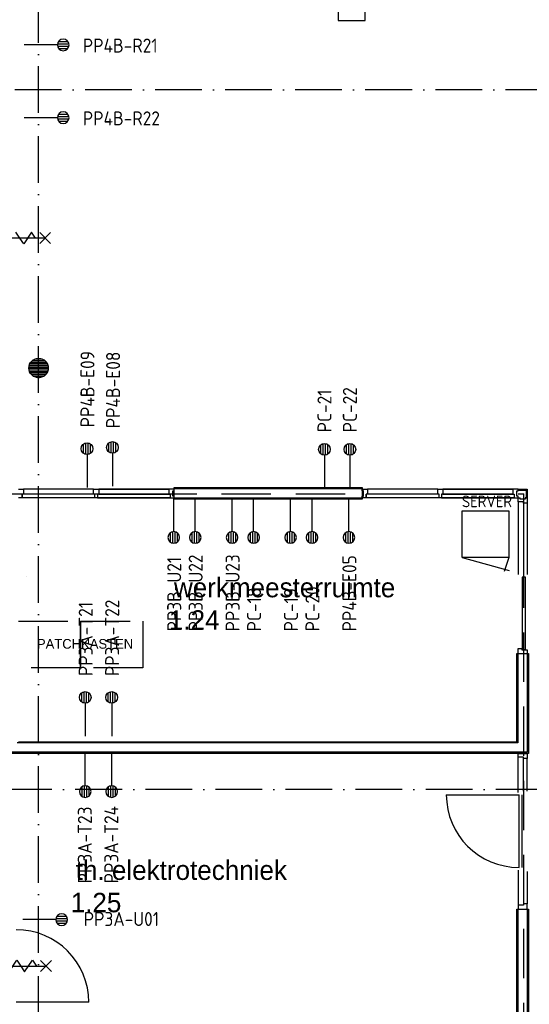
# Model space of a CAD drawing. Header units: millimetres. Extents: x 84333 to 240712, y -2244 to 84291.
# Tile 36 of 74: x 140575 to 147121, y 55016 to 67676. Entities that reach past the tile are written whole.
import ezdxf
from ezdxf.enums import TextEntityAlignment as Align

# ---------------------------------------------------------------- set-up
doc = ezdxf.new("R2010")
doc.units = ezdxf.units.MM
doc.header["$LTSCALE"] = 100
doc.linetypes.add('DASHDOT', pattern=[9, 6, -1.5, 0, -1.5])
doc.linetypes.add('HIDDEN', pattern=[9.525, 6.35, -3.175])
doc.layers.get('0').update_dxf_attribs({"linetype": 'CONTINUOUS'})
for name, color, linetype in [('AFDELING', 4, 'CONTINUOUS'), ('AL$1----_ALGEMEEN', 7, 'CONTINUOUS'), ('AL$7----_STRAMIEN', 1, 'DASHDOT'), ('AL22----_BINNENWAND', 7, 'CONTINUOUS'), ('AL28----_KONSTRUKTIE', 3, 'CONTINUOUS'), ('AL31----_BUITENKOZ', 7, 'CONTINUOUS'), ('AL32----_BINNENKOZ', 7, 'CONTINUOUS'), ('AL32----_DRAAIR', 7, 'CONTINUOUS'), ('AL32----_DRAAIRICHTING', 1, 'CONTINUOUS'), ('AL65----_BEVEILIGING', 7, 'CONTINUOUS'), ('ALXAA---_GEWBETON', 12, 'CONTINUOUS'), ('BL$4----', 7, 'CONTINUOUS'), ('BOUW', 8, 'CONTINUOUS'), ('BOUWKUNDIG', 9, 'CONTINUOUS'), ('EB6441--_ATTRIB', 2, 'CONTINUOUS'), ('EL6441--_DATACOM', 3, 'CONTINUOUS'), ('LIJN025', 10, 'CONTINUOUS'), ('LIJN035', 50, 'CONTINUOUS'), ('LIJN070', 130, 'CONTINUOUS'), ('TEKST25', 10, 'CONTINUOUS')]:
    doc.layers.add(name, color=color, linetype=linetype)
doc.styles.add('1_8', font='ISO', dxfattribs={"height": 1.8})
doc.styles.add('BURO-025', font='BUROFONT.shx', dxfattribs={"height": 250})
doc.styles.add('ISO', font='ISO.SHX')
doc.styles.add('NORATT', font='iso.shx')
doc.styles.add('TECHNIC', font='technic_.ttf')

# ---------------------------------------------------------------- blocks, each defined once
blk = doc.blocks.new('ES4X2')
for p, q in [((-0.45, 1.4), (-0.45, 2.6)), ((-0.15, 1.27), (-0.15, 2.73)), ((0.15, 1.27), (0.15, 2.73)), ((0.45, 1.4), (0.45, 2.6)), ((0, 1.25), (0, -3))]:
    blk.add_line(p, q)
blk.add_circle((0, 2), 0.75)
at = {"style": '1_8', "flags": 8}
for tag, p in [('NUMMER', (1.25, 3.5)), ('CODE', (-1.25, 3.5))]:
    blk.add_attdef(tag, text='', height=1.8, rotation=90, dxfattribs=at).set_placement(p, align=Align.MIDDLE_LEFT)
blk.add_attdef('M_CODE', text='', height=1.8, dxfattribs=at).set_placement((0, 0), align=Align.MIDDLE_CENTER)
blk = doc.blocks.new('A$C13e6995e')
at = {"layer": 'AL$1----_ALGEMEEN', "color": 8}
blk.add_line((56335, 62761), (56335, 62761), dxfattribs=at)
at = {"layer": 'AL$1----_ALGEMEEN', "color": 8, "linetype": 'HIDDEN'}
for p, q in [((56225, 62186), (57025, 62186)), ((57025, 61586), (57025, 62186)), ((57025, 62186), (57825, 62186)), ((57025, 62186), (57025, 61586)), ((57825, 62186), (57825, 61586)), ((57025, 61586), (56225, 61586)), ((57825, 61586), (57025, 61586))]:
    blk.add_line(p, q, dxfattribs=at)
at = {"layer": 'AL$7----_STRAMIEN', "color": 1}
for p, q in [((56485, 40820), (56485, 79257)), ((92785, 69020), (52585, 69020)), ((90860, 60023), (54906, 60023))]:
    blk.add_line(p, q, dxfattribs=at)
at = {"layer": 'AL22----_BINNENWAND', "color": 8}
for p, q in [((58226, 63754), (58226, 63904)), ((58226, 63904), (60643, 63904)), ((60643, 63904), (60643, 63754)), ((60643, 63754), (58226, 63754)), ((62627, 60636), (62627, 61769)), ((62627, 61769), (62777, 61769)), ((62777, 61769), (62777, 60486)), ((56225, 60636), (62627, 60636)), ((62777, 60486), (56075, 60486)), ((62627, 52066), (62627, 58485)), ((62627, 58485), (62777, 58485)), ((62777, 58485), (62777, 52066))]:
    blk.add_line(p, q, dxfattribs=at)
at = {"layer": 'AL22----_BINNENWAND', "color": 8, "linetype": 'Continuous'}
for p, q in [((60643, 63889), (58226, 63889)), ((60643, 63769), (58226, 63769)), ((62642, 61769), (62642, 60621)), ((62762, 61769), (62762, 60501)), ((62642, 60621), (56210, 60621)), ((62762, 60501), (56090, 60501)), ((62642, 58485), (62642, 52066)), ((62762, 58485), (62762, 52066))]:
    blk.add_line(p, q, dxfattribs=at)
at = {"layer": 'AL28----_KONSTRUKTIE', "color": 8}
blk.add_circle((56485, 65441), 125, dxfattribs=at)
at = {"layer": 'AL31----_BUITENKOZ', "color": 8, "linetype": 'Continuous'}
for p, q in [((62739, 62751), (62698, 62751)), ((62698, 62751), (62698, 61821)), ((62739, 61821), (62739, 62751)), ((62698, 61821), (62739, 61821))]:
    blk.add_line(p, q, dxfattribs=at)
at = {"layer": 'AL32----_BINNENKOZ', "color": 8}
for p, q in [((56225, 63884), (56292, 63884)), ((56275, 63770), (56275, 63821)), ((56292, 63821), (56275, 63821)), ((56275, 63821), (56275, 63770)), ((57192, 63884), (56292, 63884)), ((56292, 63884), (56292, 63821)), ((57192, 63821), (56292, 63821)), ((57192, 63821), (57192, 63884)), ((57192, 63884), (57259, 63884)), ((57209, 63821), (57192, 63821)), ((57209, 63770), (57209, 63821)), ((57259, 63821), (57242, 63821)), ((57242, 63821), (57242, 63770)), ((57259, 63884), (57259, 63821)), ((57259, 63884), (58159, 63884)), ((58159, 63884), (57259, 63884)), ((57259, 63884), (58159, 63884)), ((58159, 63884), (57259, 63884)), ((57259, 63821), (58159, 63821)), ((58159, 63821), (57259, 63821)), ((58226, 63884), (58159, 63884)), ((58159, 63884), (58159, 63821)), ((58159, 63821), (58176, 63821)), ((58176, 63821), (58176, 63770)), ((58210, 63795), (58210, 63862)), ((58210, 63862), (58226, 63862)), ((58226, 63862), (58226, 63884)), ((60643, 63862), (60643, 63884)), ((60643, 63884), (60710, 63884)), ((60659, 63862), (60643, 63862)), ((60659, 63795), (60659, 63862)), ((60693, 63770), (60693, 63821)), ((60710, 63821), (60693, 63821)), ((60693, 63821), (60693, 63770)), ((60710, 63884), (60710, 63821)), ((61611, 63884), (60710, 63884)), ((61611, 63821), (60710, 63821)), ((61611, 63821), (61611, 63884)), ((61611, 63884), (61678, 63884)), ((61628, 63821), (61611, 63821)), ((61628, 63770), (61628, 63821)), ((61678, 63821), (61661, 63821)), ((61661, 63821), (61661, 63770)), ((61678, 63884), (62578, 63884)), ((62578, 63884), (61678, 63884)), ((61678, 63884), (62578, 63884)), ((62578, 63884), (61678, 63884)), ((61678, 63884), (61678, 63821)), ((61678, 63821), (62578, 63821)), ((62578, 63821), (61678, 63821)), ((62645, 63884), (62578, 63884)), ((62578, 63884), (62578, 63821)), ((62578, 63821), (62595, 63821)), ((62595, 63821), (62595, 63770)), ((62629, 63795), (62629, 63862)), ((62629, 63862), (62645, 63862)), ((62645, 63884), (62759, 63884)), ((62645, 63862), (62645, 63884)), ((62645, 63872), (62747, 63872)), ((62747, 63872), (62747, 63770)), ((62759, 63884), (62759, 63770)), ((56275, 63770), (56225, 63770)), ((57209, 63770), (56275, 63770)), ((57242, 63770), (57209, 63770)), ((57242, 63770), (58176, 63770)), ((58176, 63770), (57242, 63770)), ((58176, 63770), (58226, 63770)), ((58226, 63795), (58210, 63795)), ((58226, 63770), (58226, 63795)), ((60643, 63770), (60643, 63795)), ((60643, 63795), (60659, 63795)), ((60693, 63770), (60643, 63770)), ((61628, 63770), (60693, 63770)), ((61661, 63770), (61628, 63770)), ((61661, 63770), (62595, 63770)), ((62595, 63770), (61661, 63770)), ((62595, 63770), (62645, 63770)), ((62645, 63795), (62629, 63795)), ((62645, 63770), (62645, 63795)), ((62645, 63770), (62669, 63770)), ((62645, 63720), (62645, 63770)), ((62712, 63720), (62645, 63720)), ((62645, 63720), (62645, 62786)), ((62669, 63753), (62669, 63770)), ((62736, 63753), (62669, 63753)), ((62712, 63703), (62712, 63720)), ((62759, 63703), (62712, 63703)), ((62712, 63703), (62712, 62786)), ((62759, 63770), (62736, 63770)), ((62736, 63770), (62736, 63753)), ((62736, 63770), (62759, 63770)), ((62759, 63770), (62759, 63703)), ((62759, 63703), (62759, 62786)), ((62645, 61769), (62645, 61836)), ((62645, 61836), (62692, 61836)), ((62692, 61836), (62692, 61819)), ((62692, 61819), (62759, 61819)), ((62759, 61819), (62759, 61769)), ((62645, 61769), (62759, 61769)), ((62645, 60436), (62645, 60486)), ((62645, 60486), (62696, 60486)), ((62645, 60436), (62645, 60486)), ((62645, 59985), (62645, 60436)), ((62712, 60436), (62645, 60436)), ((62696, 60486), (62696, 60486)), ((62696, 60486), (62759, 60486)), ((62712, 60419), (62712, 60436)), ((62712, 60002), (62712, 60419)), ((62759, 60419), (62712, 60419)), ((62759, 60486), (62759, 60419)), ((62759, 60002), (62759, 60419)), ((62656, 59019), (62656, 59953)), ((62696, 59019), (62696, 59953)), ((62645, 58986), (62645, 58535)), ((62712, 58969), (62712, 58552)), ((62759, 58969), (62759, 58552)), ((62645, 58535), (62645, 58485)), ((62712, 58535), (62645, 58535)), ((62645, 58535), (62645, 58485)), ((62759, 58552), (62712, 58552)), ((62712, 58552), (62712, 58535)), ((62759, 58485), (62759, 58552)), ((62645, 58485), (62696, 58485)), ((62696, 58485), (62696, 58485)), ((62696, 58485), (62759, 58485))]:
    blk.add_line(p, q, dxfattribs=at)
at = {"layer": 'AL32----_DRAAIR', "color": 8}
blk.add_line((61722, 59953), (62656, 59953), dxfattribs=at)
blk.add_arc((62656, 59953), 934, 180, 270, dxfattribs=at)
at = {"layer": 'AL32----_DRAAIRICHTING', "color": 8}
blk.add_line((57130, 57285), (56196, 57285), dxfattribs=at)
blk.add_arc((56196, 57285), 934, 0, 90, dxfattribs=at)
at = {"layer": 'AL65----_BEVEILIGING', "color": 8, "linetype": 'Continuous'}
for p, q in [((56569, 67112), (55719, 67112)), ((56244, 67112), (56194, 67187)), ((56294, 67037), (56244, 67112)), ((56394, 67187), (56294, 67037)), ((56444, 67112), (56394, 67187)), ((56639, 67042), (56499, 67182)), ((56639, 67182), (56499, 67042))]:
    blk.add_line(p, q, dxfattribs=at)
for points in [[(55731, 57752), (56581, 57752)], [(56056, 57752), (56106, 57677), (56206, 57827), (56256, 57752)], [(56256, 57752), (56306, 57677), (56406, 57827), (56456, 57752)], [(56511, 57682), (56651, 57822)], [(56511, 57822), (56651, 57682)]]:
    blk.add_lwpolyline(points, dxfattribs=at)
at = {"layer": 'ALXAA---_GEWBETON', "color": 8}
for p, q in [((56361, 65457), (56609, 65457)), ((56365, 65477), (56605, 65477)), ((56373, 65497), (56597, 65497)), ((56385, 65517), (56584, 65517)), ((56405, 65537), (56565, 65537)), ((56438, 65557), (56532, 65557)), ((56360, 65437), (56610, 65437)), ((56362, 65417), (56608, 65417)), ((56368, 65397), (56602, 65397)), ((56378, 65377), (56592, 65377)), ((56393, 65357), (56577, 65357)), ((56416, 65337), (56554, 65337)), ((56472, 65317), (56498, 65317))]:
    blk.add_line(p, q, dxfattribs=at)
at = {"layer": 'AFDELING', "color": 8, "style": 'TECHNIC'}
for p in [(92219, 54468), (58038, 41625), (88108, 41444)]:
    blk.add_attdef('VIDE', text='', height=500, dxfattribs=at).set_placement(p, align=Align.CENTER)
blk.add_attdef('VIDE', text='', height=500, rotation=90, dxfattribs=at).set_placement((75129, 25766), align=Align.CENTER)
at = {"layer": 'BL$4----', "color": 8, "style": 'BURO-025'}
blk.add_text('PATCHKASTEN', height=125, dxfattribs=at).set_placement((56464, 61832))
at = {"layer": 'BOUW', "style": 'BURO-025'}
for s, p in [('werkmeesterruimte', (58224, 62493)), ('1.24', (58159, 62076)), ('th. elektrotechniek', (56962, 58859)), ('1.25', (56897, 58443))]:
    blk.add_text(s, height=250, dxfattribs=at).set_placement(p)

msp = doc.modelspace()

# ---------------------------------------------------------------- linework, layer by layer
at = {"layer": 'BOUWKUNDIG'}
for p, q in [((144664, 75440), (144664, 67664)), ((145014, 67664), (145014, 75440)), ((144664, 67664), (145014, 67664))]:
    msp.add_line(p, q, dxfattribs=at)
at = {"layer": 'LIJN025'}
for p, q in [((146260, 60760), (146864, 60595)), ((146860, 60760), (146798, 60582))]:
    msp.add_line(p, q, dxfattribs=at)
at = {"layer": 'LIJN035'}
for p, q in [((146260, 61360), (146860, 61360)), ((146260, 60760), (146260, 61360)), ((146860, 61360), (146860, 60760)), ((146860, 60760), (146260, 60760))]:
    msp.add_line(p, q, dxfattribs=at)
at = {"layer": 'LIJN070', "linetype": 'HIDDEN'}
for p in [(140310, 61581), (147052, 47731)]:
    msp.add_line(p, (147052, 61581), dxfattribs=at)

# ---------------------------------------------------------------- block references
at = {"layer": 'EL6441--_DATACOM'}
msp.add_blockref('A$C13e6995e', (84333, -2244), dxfattribs=at)
ref = msp.add_blockref('ES4X2', (140934, 67352), dxfattribs=dict(at, xscale=-99.99999999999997, yscale=100, zscale=100, rotation=269.9997926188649))
ref.add_attrib('CODE', 'PP4B-R21', dxfattribs={"layer": 'EB6441--_ATTRIB', "color": 1, "height": 180, "rotation": 360, "style": '1_8', "flags": 8}).set_placement((141386, 67343), align=Align.MIDDLE_LEFT)
ref = msp.add_blockref('ES4X2', (140934, 66416), dxfattribs=dict(at, xscale=-99.99999999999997, yscale=100, zscale=100, rotation=269.9997926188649))
ref.add_attrib('CODE', 'PP4B-R22', dxfattribs={"layer": 'EB6441--_ATTRIB', "color": 1, "height": 180, "rotation": 360, "style": '1_8', "flags": 8}).set_placement((141386, 66407), align=Align.MIDDLE_LEFT)
ref = msp.add_blockref('ES4X2', (141440, 61960), dxfattribs=dict(at, xscale=100.0000000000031, yscale=100.0000000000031, zscale=100.0000000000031, rotation=0.0008295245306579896))
ref.add_attrib('CODE', 'PP4B-E09', dxfattribs={"layer": 'EB6441--_ATTRIB', "color": 1, "height": 180, "rotation": 90.0002, "style": '1_8', "flags": 8}).set_placement((141446, 62434), align=Align.MIDDLE_LEFT)
ref = msp.add_blockref('ES4X2', (141766, 61976), dxfattribs=dict(at, xscale=100, yscale=100, zscale=100))
ref.add_attrib('CODE', 'PP4B-E08', dxfattribs={"layer": 'EB6441--_ATTRIB', "color": 1, "height": 180, "rotation": 90.0002, "style": '1_8', "flags": 8}).set_placement((141775, 62423), align=Align.MIDDLE_LEFT)
ref = msp.add_blockref('ES4X2', (144490, 61951), dxfattribs=dict(at, xscale=100, yscale=100, zscale=100))
ref.add_attrib('NUMMER', 'PC-21', dxfattribs={"layer": 'EB6441--_ATTRIB', "color": 1, "height": 180, "rotation": 90, "style": 'NORATT', "flags": 8}).set_placement((144490, 62370), align=Align.MIDDLE_LEFT)
ref = msp.add_blockref('ES4X2', (144816, 61951), dxfattribs=dict(at, xscale=100, yscale=100, zscale=100))
ref.add_attrib('NUMMER', 'PC-22', dxfattribs={"layer": 'EB6441--_ATTRIB', "color": 1, "height": 180, "rotation": 90, "style": 'NORATT', "flags": 8}).set_placement((144816, 62370), align=Align.MIDDLE_LEFT)
ref = msp.add_blockref('ES4X2', (142554, 61218), dxfattribs=dict(at, xscale=-99.99999999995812, yscale=100, zscale=100, rotation=180.000622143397))
ref.add_attrib('NUMMER', 'PP3B-U21', dxfattribs={"layer": 'EB6441--_ATTRIB', "color": 1, "height": 180, "rotation": 90.0006, "style": 'NORATT', "flags": 8}).set_placement((142560, 59810), align=Align.MIDDLE_LEFT)
ref = msp.add_blockref('ES4X2', (142830, 61218), dxfattribs=dict(at, xscale=-99.99999999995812, yscale=100, zscale=100, rotation=180.000622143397))
ref.add_attrib('NUMMER', 'PP3B-U22', dxfattribs={"layer": 'EB6441--_ATTRIB', "color": 1, "height": 180, "rotation": 90.0006, "style": 'NORATT', "flags": 8}).set_placement((142836, 59810), align=Align.MIDDLE_LEFT)
ref = msp.add_blockref('ES4X2', (143304, 61218), dxfattribs=dict(at, xscale=-99.99999999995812, yscale=100, zscale=100, rotation=180.000622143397))
ref.add_attrib('NUMMER', 'PP3B-U23', dxfattribs={"layer": 'EB6441--_ATTRIB', "color": 1, "height": 180, "rotation": 90.0006, "style": 'NORATT', "flags": 8}).set_placement((143310, 59810), align=Align.MIDDLE_LEFT)
ref = msp.add_blockref('ES4X2', (143580, 61218), dxfattribs=dict(at, xscale=-99.99999999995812, yscale=100, zscale=100, rotation=180.000622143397))
ref.add_attrib('NUMMER', 'PC-18', dxfattribs={"layer": 'EB6441--_ATTRIB', "color": 1, "height": 180, "rotation": 90.0006, "style": 'NORATT', "flags": 8}).set_placement((143586, 59810), align=Align.MIDDLE_LEFT)
ref = msp.add_blockref('ES4X2', (144054, 61218), dxfattribs=dict(at, xscale=-99.99999999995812, yscale=100, zscale=100, rotation=180.000622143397))
ref.add_attrib('NUMMER', 'PC-19', dxfattribs={"layer": 'EB6441--_ATTRIB', "color": 1, "height": 180, "rotation": 90.0006, "style": 'NORATT', "flags": 8}).set_placement((144060, 59810), align=Align.MIDDLE_LEFT)
ref = msp.add_blockref('ES4X2', (144330, 61218), dxfattribs=dict(at, xscale=-99.99999999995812, yscale=100, zscale=100, rotation=180.000622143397))
ref.add_attrib('NUMMER', 'PC-20', dxfattribs={"layer": 'EB6441--_ATTRIB', "color": 1, "height": 180, "rotation": 90.0006, "style": 'NORATT', "flags": 8}).set_placement((144336, 59810), align=Align.MIDDLE_LEFT)
ref = msp.add_blockref('ES4X2', (144804, 61218), dxfattribs=dict(at, xscale=-99.99999999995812, yscale=100, zscale=100, rotation=180.000622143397))
ref.add_attrib('NUMMER', 'PP4B-E05', dxfattribs={"layer": 'EB6441--_ATTRIB', "color": 1, "height": 180, "rotation": 90.0006, "style": 'NORATT', "flags": 8}).set_placement((144810, 59810), align=Align.MIDDLE_LEFT)
ref = msp.add_blockref('ES4X2', (141417, 58762), dxfattribs=dict(at, xscale=100.0000000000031, yscale=100.0000000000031, zscale=100.0000000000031, rotation=0.0008295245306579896))
ref.add_attrib('CODE', 'PP3A-T21', dxfattribs={"layer": 'EB6441--_ATTRIB', "color": 1, "height": 180, "rotation": 90.0002, "style": '1_8', "flags": 8}).set_placement((141423, 59235), align=Align.MIDDLE_LEFT)
ref = msp.add_blockref('ES4X2', (141757, 58762), dxfattribs=dict(at, xscale=100.0000000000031, yscale=100.0000000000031, zscale=100.0000000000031, rotation=0.0008295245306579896))
ref.add_attrib('CODE', 'PP3A-T22', dxfattribs={"layer": 'EB6441--_ATTRIB', "color": 1, "height": 180, "rotation": 90.0002, "style": '1_8', "flags": 8}).set_placement((141763, 59235), align=Align.MIDDLE_LEFT)
ref = msp.add_blockref('ES4X2', (141417, 57951), dxfattribs=dict(at, xscale=-100.0000000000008, yscale=100, zscale=100, rotation=179.9995852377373))
ref.add_attrib('CODE', 'PP3A-T23', dxfattribs={"layer": 'EB6441--_ATTRIB', "color": 1, "height": 180, "rotation": 90.0002, "style": '1_8', "flags": 8}).set_placement((141412, 56571), align=Align.MIDDLE_LEFT)
ref = msp.add_blockref('ES4X2', (141757, 57951), dxfattribs=dict(at, xscale=-100.0000000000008, yscale=100, zscale=100, rotation=179.9995852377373))
ref.add_attrib('CODE', 'PP3A-T24', dxfattribs={"layer": 'EB6441--_ATTRIB', "color": 1, "height": 180, "rotation": 90.0002, "style": '1_8', "flags": 8}).set_placement((141752, 56571), align=Align.MIDDLE_LEFT)
ref = msp.add_blockref('ES4X2', (140914, 56104), dxfattribs=dict(at, xscale=-100.0000000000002, yscale=100, zscale=100, rotation=270.0002073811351))
ref.add_attrib('NUMMER', 'PP3A-U01', dxfattribs={"layer": 'EB6441--_ATTRIB', "color": 1, "height": 180, "rotation": 0.0002, "style": 'NORATT', "flags": 8}).set_placement((142365, 56112), align=Align.MIDDLE_RIGHT)

# ---------------------------------------------------------------- texts
at = {"layer": 'TEKST25', "color": 50, "style": 'ISO'}
msp.add_text('SERVER', height=150, dxfattribs=at).set_placement((146255, 61407))

doc.saveas('drawing.dxf')
